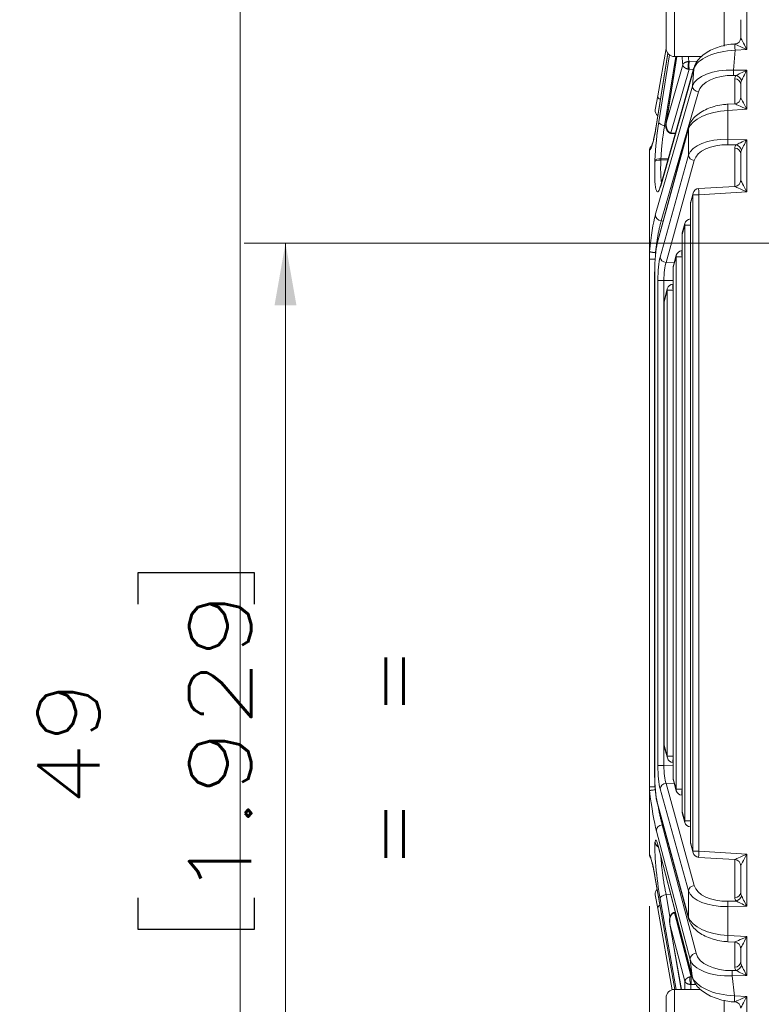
# Model space of a CAD drawing. Header units: millimetres. Extents: x 4 to 837, y 5 to 589.
# Tile 71 of 164: x 349 to 385, y 299 to 346. Entities that reach past the tile are written whole.
import ezdxf

# ---------------------------------------------------------------- set-up
doc = ezdxf.new("R2010")
doc.units = ezdxf.units.MM
doc.layers.add('1', color=7, linetype='Continuous', true_color=0xffffff)
doc.styles.add('ideas_simplex', font='simplex.shx')
doc.dimstyles.get("Standard").update_dxf_attribs({"dimtxt": 0.18, "dimasz": 0.18, "dimexe": 0.18, "dimexo": 0.0625, "dimgap": 0.09, "dimtad": 0, "dimtih": 1, "dimtoh": 1, "dimdec": 4, "dimzin": 0, "dimdsep": 46, "dimtxsty": 'Standard', "dimcen": 0.09, "dimadec": 0, "dimazin": 0, "dimtfac": 1, "dimtdec": 4, "dimtofl": 0, "dimtmove": 0, "dimatfit": 3, "dimfxl": 1, "dimtolj": 1, "dimtzin": 0, "dimarcsym": 0})

# ---------------------------------------------------------------- blocks, each defined once
blk = doc.blocks.new('_U6')
at = {"layer": '1', "color": 152, "lineweight": 13}
for p, q in [((476.195031, 335.359267), (360.13418, 335.359267)), ((476.195031, 286.359267), (360.13418, 286.359267))]:
    blk.add_line(p, q, dxfattribs=at)
at = {"layer": '1', "color": 27, "lineweight": 13}
blk.add_line((362.13418, 335.359267), (362.13418, 286.359267), dxfattribs=at)
at = {"layer": '1', "color": 87, "lineweight": 25}
for p, q in [((360.63418, 319.446767), (355.00918, 319.446767)), ((355.00918, 319.446767), (355.00918, 317.946767)), ((360.63418, 317.946767), (360.63418, 319.446767)), ((355.00918, 303.771767), (355.00918, 302.271767)), ((360.63418, 302.271767), (360.63418, 303.771767)), ((355.00918, 302.271767), (360.63418, 302.271767))]:
    blk.add_line(p, q, dxfattribs=at)
at = {"layer": '1', "color": 27, "lineweight": 18}
for points in [[(362.13418, 335.359267), (362.663161, 332.359269), (361.605199, 332.359265)], [(362.13418, 286.359267), (361.605199, 289.359265), (362.663161, 289.359269)]]:
    blk.add_solid(points, dxfattribs=at)
at = {"layer": '1', "color": 87, "linetype": 'Continuous', "lineweight": 25, "char_height": 3, "attachment_point": 7, "rotation": 90, "line_spacing_factor": 1.204819, "style": 'ideas_simplex'}
for s, insert in [('\\W1.2876;1.929', (360.48068, 303.719267)), ('\\W1.1932;49', (353.16818, 308.174267))]:
    blk.add_mtext(s, dxfattribs=dict(at, insert=insert))

msp = doc.modelspace()

# ---------------------------------------------------------------- linework, layer by layer
at = {"layer": '1', "color": 251, "linetype": 'Continuous', "lineweight": 18}
msp.add_line((359.947, 241.504), (359.947, 380.215), dxfattribs=at)
at = {"layer": '1', "color": 9, "linetype": 'Continuous', "lineweight": 18}
for p, q in [((383.295, 344.857), (383.295, 351.859)), ((380.495, 344.759), (380.495, 350.959)), ((380.895, 344.359), (382.202, 344.359)), ((382.151, 299.359), (380.895, 299.359)), ((380.495, 292.759), (380.495, 298.959)), ((383.295, 291.859), (383.295, 298.845))]:
    msp.add_line(p, q, dxfattribs=at)
at = {"layer": '1', "color": 27, "linetype": 'Continuous', "lineweight": 13}
for p, q in [((384.385, 351.817), (384.385, 344.702)), ((380.581, 344.512), (379.999, 340.887)), ((380.138, 341.214), (380.66, 344.436)), ((380.966, 344.359), (380.424, 341.019)), ((381.015, 344.359), (380.51, 341.218)), ((383.822, 344.668), (383.748, 343.709)), ((384.385, 344.702), (383.822, 344.668)), ((380.51, 341.218), (381.298, 343.958)), ((381.606, 344.117), (381.996, 344.129)), ((381.829, 343.756), (380.234, 338.113)), ((381.606, 343.749), (380.723, 340.678)), ((381.817, 343.742), (381.606, 343.749)), ((381.765, 342.935), (381.829, 343.756)), ((383.748, 343.709), (384.385, 343.696)), ((383.876, 343.447), (383.748, 343.45)), ((384.385, 343.696), (384.385, 341.815)), ((379.976, 336.711), (381.765, 342.935)), ((383.806, 342.08), (383.806, 343.287)), ((382.052, 342.652), (380.263, 336.428)), ((384.385, 341.815), (383.477, 341.76)), ((383.477, 341.76), (383.477, 340.366)), ((381.571, 340.867), (380.07, 335.333)), ((380.424, 341.019), (380.485, 341.017)), ((380.729, 340.678), (380.949, 340.671)), ((381.571, 339.604), (381.571, 340.867)), ((383.477, 340.366), (384.385, 340.348)), ((383.876, 340.098), (383.477, 340.106)), ((384.385, 340.348), (384.385, 337.831)), ((383.806, 338.096), (383.806, 339.938)), ((379.957, 339.299), (379.959, 339.353)), ((380.206, 334.681), (381.571, 339.604)), ((380.245, 339.421), (380.243, 339.367)), ((380.243, 339.367), (380.581, 339.371)), ((380.597, 339.425), (380.245, 339.421)), ((381.857, 339.344), (380.492, 334.422)), ((384.385, 337.831), (382.076, 337.692)), ((381.675, 337.28), (381.679, 337.28)), ((381.791, 337.692), (381.679, 337.28)), ((381.679, 337.28), (381.679, 306.439)), ((382.076, 337.692), (381.791, 337.692)), ((381.791, 306.027), (381.791, 337.692)), ((382.076, 337.692), (382.076, 306.027)), ((380.263, 336.428), (380.352, 336.425)), ((381.392, 336.224), (381.269, 335.77)), ((381.678, 336.224), (381.392, 336.224)), ((381.392, 307.494), (381.392, 336.224)), ((381.266, 335.77), (381.269, 335.77)), ((381.269, 335.77), (381.269, 307.948)), ((379.985, 334.902), (379.985, 334.814)), ((380.492, 334.422), (380.887, 334.414)), ((380.978, 334.698), (380.844, 334.203)), ((381.264, 334.698), (380.978, 334.698)), ((380.978, 309.021), (380.978, 334.698)), ((381.264, 334.698), (381.264, 309.021)), ((381.266, 334.698), (381.264, 334.698)), ((379.946, 333.974), (379.946, 309.745)), ((380.84, 334.203), (380.844, 334.203)), ((380.844, 334.203), (380.844, 309.516)), ((380.388, 333.558), (380.102, 333.558)), ((380.102, 310.16), (380.102, 333.558)), ((380.388, 333.558), (380.388, 310.16)), ((380.84, 333.549), (380.388, 333.558)), ((380.548, 333.084), (380.403, 332.504)), ((380.834, 333.084), (380.548, 333.084)), ((380.548, 310.605), (380.548, 333.084)), ((380.834, 333.084), (380.834, 310.605)), ((380.84, 333.084), (380.834, 333.084)), ((380.399, 332.504), (380.403, 332.504)), ((380.403, 332.504), (380.403, 311.141)), ((380.399, 311.141), (380.403, 311.141)), ((380.403, 311.141), (380.548, 310.605)), ((380.388, 310.16), (380.102, 310.16)), ((380.388, 310.16), (380.84, 310.169)), ((380.834, 310.605), (380.548, 310.605)), ((380.834, 310.605), (380.84, 310.605)), ((380.887, 309.305), (380.492, 309.297)), ((380.492, 309.297), (381.857, 304.374)), ((380.84, 309.516), (380.844, 309.516)), ((380.844, 309.516), (380.978, 309.021)), ((381.571, 304.115), (380.206, 309.037)), ((381.264, 309.021), (380.978, 309.021)), ((381.264, 309.021), (381.266, 309.02)), ((380.07, 308.385), (381.571, 302.851)), ((381.266, 307.948), (381.269, 307.948)), ((381.269, 307.948), (381.392, 307.494)), ((381.678, 307.494), (381.392, 307.494)), ((381.655, 300.805), (380.026, 306.997)), ((380.352, 307.293), (380.313, 307.292)), ((380.313, 307.292), (381.942, 301.1)), ((379.959, 306.442), (379.962, 306.462)), ((381.675, 306.439), (381.679, 306.439)), ((381.679, 306.439), (381.791, 306.027)), ((380.103, 306.328), (381.751, 299.991)), ((382.076, 306.027), (381.791, 306.027)), ((382.076, 306.027), (384.385, 305.887)), ((384.385, 305.887), (384.385, 303.371)), ((383.806, 303.78), (383.806, 305.623)), ((379.956, 304.821), (380.912, 299.359)), ((381.571, 302.851), (381.571, 304.115)), ((380.978, 299.359), (380.207, 303.734)), ((380.719, 303.945), (380.493, 303.941)), ((380.493, 303.941), (380.683, 302.863)), ((383.477, 303.612), (383.876, 303.62)), ((380.902, 303.046), (380.953, 303.047)), ((380.902, 303.046), (381.711, 299.973)), ((384.385, 303.371), (383.477, 303.352)), ((383.477, 303.352), (383.477, 301.959)), ((380.68, 302.507), (381.231, 299.359)), ((381.406, 299.749), (380.68, 302.507)), ((383.477, 301.959), (384.385, 301.904)), ((383.806, 300.432), (383.806, 301.639)), ((384.385, 301.904), (384.385, 300.022)), ((381.751, 299.991), (381.655, 300.805)), ((383.686, 300.268), (383.876, 300.272)), ((381.711, 299.973), (381.752, 299.974)), ((384.385, 300.022), (383.686, 300.008)), ((383.686, 300.008), (383.799, 299.052)), ((381.938, 299.591), (381.711, 299.598)), ((383.799, 299.052), (384.385, 299.017)), ((384.385, 299.017), (384.385, 288.667))]:
    msp.add_line(p, q, dxfattribs=at)
at = {"layer": '1', "color": 9, "linetype": 'Continuous', "lineweight": 13}
for p, q in [((380.895, 351.359), (380.895, 344.359)), ((380.895, 299.359), (380.895, 292.359))]:
    msp.add_line(p, q, dxfattribs=at)
at = {"layer": '1', "color": 27, "linetype": 'Continuous', "lineweight": 18}
for p, q in [((384.095, 345.266), (384.095, 346.137)), ((380.578, 344.515), (379.999, 340.911)), ((380.093, 342.461), (380.495, 344.744)), ((381.011, 344.359), (380.501, 341.181)), ((381.837, 343.814), (380.243, 338.172)), ((384.095, 342.379), (384.095, 343.027)), ((379.975, 341.795), (380.093, 342.461)), ((383.813, 342.08), (383.469, 342.059)), ((381.578, 340.946), (380.077, 335.412)), ((380.701, 340.655), (380.942, 340.646)), ((379.695, 334.978), (379.695, 339.823)), ((384.095, 338.396), (384.095, 339.679)), ((381.797, 337.77), (381.686, 337.358)), ((383.813, 338.097), (382.069, 337.991)), ((381.675, 337.28), (381.675, 306.439)), ((381.399, 336.303), (381.276, 335.849)), ((381.675, 336.524), (381.671, 336.524)), ((381.266, 335.77), (381.266, 307.948)), ((379.695, 334.58), (379.695, 334.978)), ((381.266, 334.998), (381.256, 334.997)), ((379.695, 309.138), (379.695, 334.58)), ((380.985, 334.777), (380.851, 334.282)), ((379.942, 333.974), (379.942, 309.745)), ((379.946, 333.974), (379.942, 333.974)), ((380.84, 334.203), (380.84, 309.516)), ((380.554, 333.157), (380.408, 332.577)), ((380.84, 333.384), (380.826, 333.383)), ((380.399, 332.504), (380.399, 311.141)), ((380.41, 311.062), (380.555, 310.527)), ((380.826, 310.306), (380.84, 310.305)), ((379.946, 309.745), (379.942, 309.745)), ((380.851, 309.437), (380.985, 308.942)), ((379.695, 308.939), (379.695, 309.138)), ((379.695, 308.939), (379.695, 305.875)), ((380.077, 308.307), (381.578, 302.773)), ((381.256, 308.721), (381.266, 308.721)), ((381.276, 307.87), (381.399, 307.416)), ((381.671, 307.195), (381.675, 307.195)), ((381.686, 306.36), (381.797, 305.948)), ((380.11, 306.287), (381.758, 299.951)), ((382.069, 305.727), (383.813, 305.622)), ((384.095, 304.04), (384.095, 305.323)), ((379.958, 304.804), (380.91, 299.359)), ((380.093, 303.258), (379.975, 303.923)), ((380.783, 299.343), (380.093, 303.258)), ((380.946, 303.072), (380.874, 303.07)), ((380.674, 302.531), (381.229, 299.359)), ((383.469, 301.659), (383.813, 301.638)), ((384.095, 300.691), (384.095, 301.339)), ((383.791, 298.753), (383.813, 298.752))]:
    msp.add_line(p, q, dxfattribs=at)
at = {"layer": '1', "color": 152, "linetype": 'Continuous', "lineweight": 13}
msp.add_line((379.695, 303.375), (379.695, 240.246), dxfattribs=at)
at = {"layer": '1', "color": 9, "linetype": 'Continuous', "lineweight": 18}
for centre, start, end in [((380.895, 344.759), 180, 270), ((380.895, 298.959), 90, 180)]:
    msp.add_arc(centre, 0.4, start, end, dxfattribs=at)
at = {"layer": '1', "color": 27, "linetype": 'Continuous', "lineweight": 18}
for centre, start, end in [((380.271, 341.743), 170, 233.9037), ((382.087, 337.692), 93.4613, 164.8195), ((381.975, 337.28), 164.8195, 180), ((381.689, 336.224), 93.4613, 164.8195), ((381.566, 335.77), 164.8195, 180), ((381.275, 334.698), 93.4613, 164.8195), ((381.14, 334.203), 164.8195, 180), ((380.845, 333.084), 93.604, 165.912), ((380.699, 332.504), 165.912, 180), ((380.699, 311.141), 180, 195.1805), ((380.845, 310.605), 195.1805, 266.5387), ((381.14, 309.516), 180, 195.1805), ((381.275, 309.021), 195.1805, 266.5387), ((381.566, 307.948), 180, 195.1805), ((381.689, 307.494), 195.1805, 266.5387), ((381.975, 306.439), 180, 195.1805), ((382.087, 306.027), 195.1805, 266.5387), ((380.271, 303.976), 133.4647, 190)]:
    msp.add_arc(centre, 0.3, start, end, dxfattribs=at)
at = {"layer": '1', "color": 27, "linetype": 'Continuous', "lineweight": 13}
for centre, major_axis, ratio, start_param, end_param in [((383.833, 344.668), (-0.018, 0.299), 0.034836, 0.057371, 1.568689), ((384.395, 344.702), (0.582, -0.265), 0.006798, 3.186169, 4.697489), ((384.395, 344.702), (0.3, -0.565), 0.014461, 3.168821, 4.704711), ((381.895, 347.87), (0.362, 4.616), 0.119146, 2.444088, 2.590978), ((383.815, 343.685), (2.01, 0.11), 0.48762, 1.540927, 2.957974), ((383.741, 342.727), (2, -0.072), 0.490403, 1.5851, 3.002147), ((383.731, 342.468), (1.701, -0.037), 0.57698, 1.573282, 2.990329), ((383.758, 343.709), (-0.006, -0.3), 0.034892, 4.713092, 5.759587), ((384.406, 343.263), (0.6, -0.036), 0.575947, 2.686977, 3.176372), ((384.395, 343.696), (0.594, 0.288), 0.006927, 1.585071, 2.631566), ((383.865, 343.187), (0.217, -0.208), 0.792386, 0.879811, 2.181671), ((384.395, 343.696), (0.3, 0.588), 0.014131, 1.578003, 2.624497), ((382.062, 342.912), (0.288, -0.083), 0.85982, 3.376146, 4.919404), ((383.795, 343.027), (0.3, 0), 0.866025, 0, 1.53589), ((384.395, 343.003), (0.077, -0.341), 0.850292, 3.964015, 4.453411), ((380.388, 342.409), (0.295, -0.052), 0.571794, 3.141593, 4.210983), ((383.487, 341.76), (0.018, -0.299), 0.034836, 3.141623, 4.710282), ((384.395, 341.815), (0.582, -0.265), 0.006798, 3.161599, 4.697489), ((384.395, 341.815), (0.3, -0.565), 0.014461, 3.168821, 4.704711), ((383.547, 340.782), (2, 0.09), 0.48999, 1.583595, 2.962406), ((380.25, 339.993), (0.166, 2.114), 0.119146, 0.964672, 1.887872), ((380.435, 341.191), (0.296, -0.048), 0.572363, 3.286819, 4.769724), ((379.866, 342.276), (0.191, 2.437), 0.119146, 3.212598, 4.115494), ((381.868, 340.867), (-0.29, 0.079), 0.85566, 6.282513, 6.590254), ((383.547, 339.383), (2, -0.09), 0.48999, 1.62781, 3.00662), ((383.536, 339.123), (1.699, -0.103), 0.575947, 1.640483, 3.019293), ((383.487, 340.366), (-0.006, -0.3), 0.034892, 4.713092, 5.759587), ((384.406, 339.914), (0.6, -0.036), 0.575947, 2.686977, 3.176372), ((384.395, 340.348), (0.594, 0.288), 0.006927, 1.585071, 2.631566), ((383.865, 339.839), (-0.217, 0.208), 0.792386, 4.021404, 5.323264), ((384.395, 340.348), (0.3, 0.588), 0.014131, 1.578003, 2.624497), ((383.795, 339.679), (0.3, 0), 0.866025, 0, 1.53589), ((384.395, 339.655), (0.077, -0.341), 0.850292, 3.964015, 4.453411), ((380.248, 339.939), (0.166, 2.114), 0.119146, 1.887872, 3.679529), ((380.254, 339.276), (0.3, -0.012), 0.302667, 1.617621, 3.016762), ((380.256, 339.33), (0.3, -0.012), 0.302667, 1.617621, 3.016762), ((381.868, 339.604), (0.289, -0.08), 0.860317, 3.453505, 4.911422), ((384.395, 337.831), (0.3, -0.565), 0.014461, 3.168821, 4.704711), ((380.531, 338.09), (-0.289, 0.082), 0.854885, 6.283161, 6.513954), ((382.087, 337.692), (-0.29, 0.079), 0.85566, 6.283169, 6.590254), ((382.087, 337.692), (-0.018, 0.299), 0.034836, 0.00003, 1.568689), ((384.395, 337.831), (0.582, -0.265), 0.006798, 3.161599, 4.697489), ((381.975, 337.28), (-0.29, 0.079), 0.85566, 6.283169, 6.590254), ((379.958, 334.597), (0.191, 2.434), 0.119146, 0.527983, 1.43201), ((380.273, 336.688), (0.288, -0.083), 0.85982, 3.376146, 4.919404), ((381.689, 336.224), (-0.29, 0.079), 0.85566, 6.283169, 6.590254), ((381.689, 336.224), (-0.018, 0.299), 0.034836, 0.00003, 1.386562), ((381.566, 335.77), (-0.29, 0.079), 0.85566, 6.283169, 6.590254), ((381.275, 334.698), (-0.018, 0.299), 0.034836, 0.00003, 1.568689), ((380.309, 333.553), (0.001, -1.3), 0.159328, 3.661877, 4.708371), ((380.502, 334.681), (0.289, -0.08), 0.860317, 3.453505, 4.911422), ((380.606, 333.553), (0.008, -1), 0.217522, 3.659173, 4.705668), ((381.275, 334.698), (-0.29, 0.079), 0.85566, 6.283169, 6.590254), ((381.14, 334.203), (-0.29, 0.079), 0.85566, 6.283169, 6.590254), ((380.845, 333.084), (-0.291, 0.073), 0.83818, 6.283182, 6.5741), ((380.845, 333.084), (-0.019, 0.299), 0.034831, 0.000007, 1.568603), ((380.699, 332.504), (-0.291, 0.073), 0.83818, 6.283182, 6.5741), ((380.699, 311.141), (0.29, 0.079), 0.85566, 2.834524, 3.141609), ((380.309, 310.165), (0.001, 1.3), 0.159328, 1.574814, 2.621308), ((380.606, 310.165), (0.008, 1), 0.217522, 1.577518, 2.624012), ((380.845, 310.605), (0.29, 0.079), 0.85566, 2.834524, 3.141609), ((380.845, 310.605), (0.018, 0.299), 0.034836, 1.572903, 3.141563), ((380.195, 309.745), (0, 1.574), 0.158387, 1.570796, 2.613211), ((380.502, 309.037), (0.289, 0.08), 0.860317, 1.371763, 2.82968), ((381.14, 309.516), (0.29, 0.079), 0.85566, 2.834524, 3.141609), ((379.879, 309.113), (0.288, -2.437), 0.082126, 4.771108, 5.75444), ((381.275, 309.021), (0.29, 0.079), 0.85566, 2.834524, 3.141609), ((381.275, 309.021), (0.018, 0.299), 0.034836, 1.572903, 3.141563), ((380.366, 308.385), (-0.29, -0.079), 0.85566, 5.976116, 6.283201), ((381.566, 307.948), (0.29, 0.079), 0.85566, 2.834524, 3.141609), ((381.689, 307.494), (0.29, 0.079), 0.85566, 2.834524, 3.141609), ((381.689, 307.494), (0.018, 0.299), 0.034836, 1.75503, 3.141563), ((380.323, 307.032), (0.29, 0.076), 0.860994, 1.383245, 2.978835), ((380.207, 304.765), (0.211, -1.785), 0.082126, 3.483132, 5.31857), ((380.256, 306.477), (-0.298, 0.033), 0.938275, 0.240587, 1.224818), ((380.21, 304.785), (0.211, -1.785), 0.082126, 2.603714, 3.483132), ((380.259, 306.497), (-0.298, 0.033), 0.938275, 0.240587, 1.192969), ((381.975, 306.439), (0.29, 0.079), 0.85566, 2.834524, 3.141609), ((382.087, 306.027), (0.29, 0.079), 0.85566, 2.834524, 3.141609), ((382.087, 306.027), (0.018, 0.299), 0.034836, 1.572903, 3.141563), ((384.395, 305.887), (0.582, 0.265), 0.006798, 1.585697, 3.121586), ((384.395, 305.887), (0.3, 0.565), 0.014461, 1.578474, 3.114364), ((379.952, 303.434), (0.288, -2.434), 0.082126, 2.166929, 2.995662), ((381.868, 304.115), (0.289, 0.08), 0.860317, 1.371763, 2.82968), ((383.547, 304.336), (2, 0.09), 0.48999, 3.276565, 4.655375), ((383.536, 304.595), (1.699, 0.103), 0.575947, 3.263893, 4.642703), ((383.795, 304.04), (-0.3, 0), 0.866025, 1.605703, 3.141593), ((384.395, 304.064), (0.077, 0.341), 0.850292, 1.829774, 2.31917), ((380.504, 303.769), (-0.295, -0.052), 0.571797, 4.647208, 6.182556), ((383.487, 303.352), (0.006, -0.3), 0.034892, 3.665191, 4.711685), ((384.406, 303.804), (0.6, 0.036), 0.575947, 3.106813, 3.596209), ((383.865, 303.88), (-0.217, -0.208), 0.792386, 0.959921, 2.261781), ((384.395, 303.371), (0.594, -0.288), 0.006927, 3.65162, 4.698114), ((384.395, 303.371), (0.3, -0.588), 0.014131, 3.658688, 4.705183), ((380.388, 303.31), (-0.295, -0.052), 0.571794, 5.300453, 6.283185), ((381.868, 302.851), (-0.29, -0.079), 0.85566, 5.976116, 6.283908), ((383.547, 302.937), (2, -0.09), 0.48999, 3.32078, 4.69959), ((383.487, 301.959), (-0.018, -0.299), 0.034836, 4.714496, 6.283155), ((384.395, 301.904), (0.582, 0.265), 0.006798, 1.585697, 3.121586), ((384.395, 301.904), (0.3, 0.565), 0.014461, 1.578474, 3.114364), ((381.952, 300.84), (0.29, 0.076), 0.860994, 1.383245, 2.978835), ((383.641, 300.989), (2.005, 0.062), 0.489581, 3.266391, 4.72001), ((383.63, 301.249), (1.708, 0.003), 0.574828, 3.290549, 4.744168), ((383.795, 300.691), (0.3, 0), 0.866025, 4.747296, 6.283185), ((384.395, 300.715), (0.077, 0.341), 0.850292, 1.829774, 2.31917), ((383.697, 300.008), (-0.006, 0.3), 0.034892, 0.523599, 1.570093), ((384.406, 300.456), (0.6, 0.036), 0.575947, 3.106813, 3.596209), ((383.865, 300.531), (0.217, 0.208), 0.792386, 4.101514, 5.403374), ((384.395, 300.022), (0.594, -0.288), 0.006927, 3.65162, 4.698114), ((384.395, 300.022), (0.3, -0.588), 0.014131, 3.658688, 4.705183), ((382.068, 295.843), (0.545, -4.61), 0.082126, 3.692335, 3.835389), ((383.753, 300.038), (2.02, -0.12), 0.485364, 3.310415, 4.764034), ((383.809, 299.052), (0.018, 0.299), 0.034836, 1.572903, 3.141563), ((384.395, 299.017), (0.582, 0.265), 0.006798, 1.585697, 3.121586), ((384.395, 299.017), (0.3, 0.565), 0.014461, 1.578474, 3.114364)]:
    msp.add_ellipse(centre, major_axis=major_axis, ratio=ratio, start_param=start_param, end_param=end_param, dxfattribs=at)
at = {"layer": '1', "color": 27, "linetype": 'Continuous', "lineweight": 18}
for centre, major_axis, ratio, start_param, end_param in [((383.795, 345.266), (-0.3, 0), 0.999461, 1.632317, 3.141593), ((382.126, 343.733), (-0.289, 0.082), 0.854885, 6.283161, 6.513954), ((383.795, 342.379), (-0.3, 0), 0.999461, 1.632317, 3.141593), ((380.296, 340.864), (0.296, -0.048), 0.564904, 3.141585, 3.285905), ((383.795, 338.396), (-0.3, 0), 0.999461, 1.632317, 3.141593), ((380.195, 333.974), (0, 1.574), 0.158387, 0.528382, 1.570796), ((380.366, 335.333), (-0.29, 0.079), 0.85566, 6.283169, 6.590254), ((380.4, 306.362), (0.29, 0.076), 0.856406, 2.98128, 3.141602), ((383.795, 305.323), (0.3, 0), 0.999461, 0, 1.509275), ((380.253, 304.856), (-0.296, -0.052), 0.563651, 6.183243, 6.283205), ((383.795, 301.339), (-0.3, 0), 0.999461, 3.141593, 4.650868), ((382.048, 300.026), (0.29, 0.076), 0.856406, 2.98128, 3.141602), ((383.795, 298.452), (-0.3, 0), 0.999461, 3.141593, 4.650868)]:
    msp.add_ellipse(centre, major_axis=major_axis, ratio=ratio, start_param=start_param, end_param=end_param, dxfattribs=at)
for points, knots in [([(383.814, 344.967), (383.747, 344.963), (383.552, 344.945), (383.232, 344.887), (382.873, 344.775), (382.542, 344.622), (382.253, 344.427), (382.028, 344.201), (381.898, 343.99), (381.85, 343.859), (381.837, 343.814)], [0, 0, 0, 0, 0.06895, 0.201188, 0.337912, 0.48094, 0.631025, 0.787485, 0.928203, 1, 1, 1, 1]), ([(381.606, 344.117), (381.605, 344.116), (381.605, 344.114), (381.605, 344.11), (381.604, 344.106), (381.604, 344.102), (381.604, 344.097), (381.603, 344.093), (381.603, 344.088), (381.603, 344.084), (381.602, 344.079), (381.602, 344.074), (381.602, 344.069), (381.601, 344.064), (381.601, 344.059), (381.601, 344.053), (381.601, 344.048), (381.6, 344.042), (381.6, 344.037), (381.6, 344.031), (381.6, 344.026), (381.6, 344.02), (381.599, 344.014), (381.599, 344.008), (381.599, 344.003), (381.599, 343.997), (381.599, 343.991), (381.599, 343.985), (381.599, 343.979), (381.599, 343.973), (381.598, 343.967), (381.598, 343.962), (381.598, 343.956), (381.598, 343.95), (381.598, 343.944), (381.598, 343.938), (381.598, 343.931), (381.598, 343.921), (381.598, 343.909), (381.598, 343.897), (381.599, 343.885), (381.599, 343.873), (381.599, 343.861), (381.599, 343.849), (381.6, 343.837), (381.6, 343.826), (381.601, 343.814), (381.601, 343.804), (381.602, 343.793), (381.603, 343.783), (381.603, 343.774), (381.604, 343.765), (381.605, 343.756), (381.605, 343.751), (381.606, 343.749)], [0, 0, 0, 0, 0.01571, 0.031336, 0.046877, 0.062333, 0.077705, 0.092994, 0.108197, 0.123317, 0.138353, 0.153305, 0.168173, 0.182957, 0.197657, 0.212274, 0.226807, 0.241256, 0.255622, 0.269905, 0.284105, 0.298221, 0.312254, 0.326204, 0.340071, 0.353855, 0.367557, 0.381175, 0.394711, 0.408164, 0.421535, 0.434823, 0.448029, 0.461152, 0.474194, 0.487153, 0.50003, 0.526623, 0.553564, 0.580855, 0.608496, 0.636488, 0.664832, 0.693528, 0.722576, 0.751978, 0.781735, 0.811846, 0.842313, 0.873135, 0.904315, 0.935852, 0.967747, 1, 1, 1, 1]), ([(383.469, 342.059), (383.402, 342.055), (383.209, 342.038), (382.894, 341.98), (382.542, 341.868), (382.222, 341.715), (381.945, 341.52), (381.735, 341.293), (381.625, 341.094), (381.587, 340.978), (381.578, 340.946)], [0, 0, 0, 0, 0.071299, 0.207442, 0.347384, 0.493167, 0.646032, 0.805526, 0.94711, 1, 1, 1, 1]), ([(380.499, 341.163), (380.491, 341.123), (380.484, 341.054), (380.483, 340.93), (380.518, 340.822), (380.58, 340.733), (380.634, 340.687), (380.67, 340.665), (380.689, 340.659), (380.698, 340.656)], [0, 0, 0, 0, 0.232127, 0.391368, 0.632995, 0.81301, 0.912868, 0.959791, 1, 1, 1, 1]), ([(380.5, 341.095), (380.501, 341.106), (380.501, 341.116), (380.502, 341.142), (380.503, 341.158), (380.506, 341.188), (380.508, 341.203), (380.51, 341.218)], [0, 0, 0, 0, 0.246619, 0.246619, 0.623309, 0.623309, 1, 1, 1, 1]), ([(380.501, 341.18), (380.501, 341.181), (380.502, 341.183), (380.503, 341.188), (380.504, 341.195), (380.506, 341.203), (380.508, 341.21), (380.51, 341.215), (380.51, 341.218)], [0, 0, 0, 0, 0.034367, 0.210048, 0.394452, 0.587579, 0.789428, 1, 1, 1, 1]), ([(379.999, 340.911), (379.989, 340.849), (379.96, 340.676), (379.91, 340.424), (379.855, 340.207), (379.811, 340.077), (379.79, 340.034), (379.787, 340.03), (379.786, 340.03)], [0, 0, 0, 0, 0.127802, 0.36869, 0.606064, 0.802645, 0.960702, 1, 1, 1, 1]), ([(380.729, 340.678), (380.728, 340.677), (380.728, 340.675), (380.727, 340.672), (380.726, 340.67), (380.725, 340.667), (380.724, 340.665), (380.723, 340.663), (380.722, 340.661), (380.721, 340.66), (380.72, 340.658), (380.72, 340.657), (380.719, 340.656), (380.718, 340.655), (380.717, 340.655), (380.717, 340.654), (380.716, 340.654), (380.716, 340.654), (380.715, 340.654)], [0, 0, 0, 0, 0.066457, 0.132432, 0.197928, 0.262944, 0.327481, 0.39154, 0.455122, 0.518228, 0.580858, 0.643013, 0.704695, 0.765903, 0.826639, 0.886904, 0.946698, 1, 1, 1, 1]), ([(379.696, 339.843), (379.695, 339.839), (379.695, 339.836), (379.695, 339.829), (379.695, 339.826), (379.695, 339.823)], [0, 0, 0, 0, 0.5, 0.5, 1, 1, 1, 1]), ([(379.696, 339.843), (379.697, 339.861), (379.7, 339.879), (379.707, 339.906), (379.709, 339.914), (379.716, 339.932), (379.719, 339.94), (379.731, 339.965), (379.74, 339.981), (379.756, 340.003), (379.762, 340.01), (379.774, 340.024), (379.78, 340.031), (379.789, 340.039), (379.791, 340.042), (379.793, 340.044)], [0, 0, 0, 0, 0.239708, 0.239708, 0.359561, 0.359561, 0.479415, 0.479415, 0.719123, 0.719123, 0.838976, 0.838976, 0.95883, 0.95883, 1, 1, 1, 1]), ([(379.696, 339.843), (379.697, 339.861), (379.7, 339.879), (379.707, 339.906), (379.709, 339.914), (379.716, 339.932), (379.719, 339.94), (379.731, 339.965), (379.74, 339.981), (379.756, 340.003), (379.762, 340.01), (379.774, 340.024), (379.78, 340.031), (379.787, 340.038), (379.787, 340.038), (379.788, 340.038)], [0, 0, 0, 0, 0.247908, 0.247908, 0.371862, 0.371862, 0.495817, 0.495817, 0.743725, 0.743725, 0.867679, 0.867679, 0.991633, 0.991633, 1, 1, 1, 1]), ([(380.243, 338.172), (380.233, 338.139), (380.213, 338.074), (380.191, 338.02), (380.185, 338.01), (380.185, 338.01)], [0, 0, 0, 0, 0.336732, 0.792007, 1, 1, 1, 1]), ([(379.695, 334.978), (379.695, 334.976), (379.695, 334.973), (379.695, 334.968), (379.695, 334.966), (379.695, 334.962), (379.696, 334.96), (379.696, 334.957), (379.696, 334.956), (379.697, 334.956)], [0, 0, 0, 0, 0.25, 0.25, 0.5, 0.5, 0.75, 0.75, 1, 1, 1, 1]), ([(379.985, 334.902), (379.98, 334.902), (379.976, 334.902), (379.967, 334.903), (379.962, 334.903), (379.949, 334.904), (379.94, 334.905), (379.914, 334.907), (379.897, 334.908), (379.872, 334.911), (379.864, 334.912), (379.848, 334.914), (379.84, 334.915), (379.818, 334.918), (379.804, 334.921), (379.784, 334.924), (379.778, 334.926), (379.766, 334.928), (379.76, 334.929), (379.744, 334.933), (379.735, 334.936), (379.723, 334.94), (379.719, 334.942), (379.712, 334.945), (379.71, 334.946), (379.702, 334.95), (379.699, 334.953), (379.697, 334.956)], [0, 0, 0, 0, 0.03125, 0.03125, 0.0625, 0.0625, 0.125, 0.125, 0.25, 0.25, 0.3125, 0.3125, 0.375, 0.375, 0.5, 0.5, 0.5625, 0.5625, 0.625, 0.625, 0.75, 0.75, 0.8125, 0.8125, 0.875, 0.875, 1, 1, 1, 1]), ([(379.942, 309.745), (379.942, 309.68), (379.944, 309.494), (379.956, 309.189), (379.982, 308.853), (380.021, 308.55), (380.056, 308.383), (380.077, 308.307)], [0, 0, 0, 0, 0.112529, 0.327943, 0.544817, 0.764527, 1, 1, 1, 1]), ([(379.696, 308.947), (379.696, 308.947), (379.695, 308.946), (379.695, 308.943), (379.695, 308.941), (379.695, 308.939)], [0, 0, 0, 0, 0.5, 0.5, 1, 1, 1, 1]), ([(379.985, 308.985), (379.966, 308.984), (379.948, 308.982), (379.912, 308.98), (379.895, 308.978), (379.861, 308.975), (379.845, 308.974), (379.815, 308.97), (379.8, 308.968), (379.781, 308.966), (379.774, 308.965), (379.762, 308.963), (379.757, 308.962), (379.741, 308.96), (379.731, 308.958), (379.72, 308.955), (379.716, 308.955), (379.71, 308.953), (379.707, 308.952), (379.7, 308.95), (379.697, 308.948), (379.696, 308.947)], [0, 0, 0, 0, 0.125, 0.125, 0.25, 0.25, 0.375, 0.375, 0.5, 0.5, 0.5625, 0.5625, 0.625, 0.625, 0.75, 0.75, 0.8125, 0.8125, 0.875, 0.875, 1, 1, 1, 1]), ([(380.065, 306.431), (380.065, 306.431), (380.067, 306.426), (380.082, 306.388), (380.099, 306.329), (380.11, 306.287)], [0, 0, 0, 0, 0.120884, 0.51382, 1, 1, 1, 1]), ([(379.695, 305.875), (379.695, 305.873), (379.695, 305.871), (379.695, 305.867), (379.695, 305.865), (379.695, 305.86), (379.696, 305.858), (379.696, 305.852), (379.696, 305.849), (379.697, 305.846)], [0, 0, 0, 0, 0.25, 0.25, 0.5, 0.5, 0.75, 0.75, 1, 1, 1, 1]), ([(379.752, 305.704), (379.742, 305.717), (379.734, 305.73), (379.722, 305.753), (379.719, 305.761), (379.712, 305.777), (379.709, 305.786), (379.702, 305.811), (379.699, 305.829), (379.697, 305.846)], [0, 0, 0, 0, 0.313511, 0.313511, 0.485133, 0.485133, 0.656755, 0.656755, 1, 1, 1, 1]), ([(379.752, 305.704), (379.742, 305.717), (379.734, 305.73), (379.722, 305.753), (379.719, 305.761), (379.712, 305.777), (379.709, 305.786), (379.702, 305.811), (379.699, 305.829), (379.697, 305.846)], [0, 0, 0, 0, 0.313511, 0.313511, 0.485133, 0.485133, 0.656755, 0.656755, 1, 1, 1, 1]), ([(379.745, 305.714), (379.745, 305.715), (379.745, 305.712), (379.763, 305.673), (379.796, 305.569), (379.838, 305.405), (379.87, 305.259), (379.884, 305.188)], [0, 0, 0, 0, 0.063504, 0.238236, 0.480691, 0.768582, 1, 1, 1, 1]), ([(380.859, 303.066), (380.853, 303.064), (380.825, 303.054), (380.773, 303.012), (380.718, 302.943), (380.678, 302.859), (380.652, 302.759), (380.661, 302.647), (380.666, 302.582), (380.672, 302.553)], [0, 0, 0, 0, 0.027796, 0.130777, 0.284417, 0.432655, 0.565247, 0.790538, 1, 1, 1, 1]), ([(380.888, 303.07), (380.889, 303.07), (380.89, 303.07), (380.891, 303.069), (380.893, 303.068), (380.894, 303.065), (380.896, 303.062), (380.898, 303.058), (380.9, 303.052), (380.902, 303.048), (380.902, 303.046)], [0, 0, 0, 0, 0.107266, 0.219635, 0.337045, 0.459504, 0.587021, 0.719603, 0.85726, 1, 1, 1, 1]), ([(380.671, 302.587), (380.671, 302.584), (380.671, 302.577), (380.672, 302.565), (380.674, 302.551), (380.676, 302.537), (380.678, 302.522), (380.679, 302.512), (380.68, 302.507)], [0, 0, 0, 0, 0.10919, 0.271298, 0.441432, 0.619594, 0.805783, 1, 1, 1, 1]), ([(381.578, 302.773), (381.593, 302.717), (381.645, 302.578), (381.782, 302.366), (382.004, 302.152), (382.287, 301.967), (382.62, 301.821), (382.984, 301.718), (383.274, 301.673), (383.436, 301.661), (383.469, 301.659)], [0, 0, 0, 0, 0.091415, 0.236739, 0.385637, 0.537426, 0.685154, 0.82701, 0.964056, 1, 1, 1, 1]), ([(380.674, 302.531), (380.675, 302.53), (380.675, 302.529), (380.676, 302.521), (380.678, 302.514), (380.68, 302.507)], [0, 0, 0, 0, 0.124928, 0.124928, 1, 1, 1, 1]), ([(381.758, 299.951), (381.773, 299.895), (381.823, 299.753), (381.959, 299.538), (382.181, 299.315), (382.467, 299.118), (382.807, 298.957), (383.179, 298.839), (383.514, 298.776), (383.718, 298.757), (383.791, 298.753)], [0, 0, 0, 0, 0.085489, 0.222771, 0.365586, 0.513173, 0.657859, 0.796205, 0.92816, 1, 1, 1, 1])]:
    msp.add_open_spline(points, degree=3, knots=knots, dxfattribs=at)
for points, degree in [([(383.814, 344.967), (383.814, 344.967), (383.814, 344.967), (383.813, 344.967)], 3), ([(380.698, 340.656), (380.701, 340.655), (380.704, 340.656), (380.708, 340.659)], 3), ([(379.883, 305.194), (379.919, 305.033), (379.958, 304.804)], 2), ([(379.884, 305.188), (379.919, 305.029), (379.958, 304.804)], 2), ([(380.859, 303.066), (380.862, 303.067), (380.865, 303.066), (380.869, 303.064)], 3)]:
    msp.add_open_spline(points, degree=degree, dxfattribs=at)
at = {"layer": '1', "color": 27, "linetype": 'Continuous', "lineweight": 13}
for points, knots in [([(381.298, 343.958), (381.298, 343.96), (381.299, 343.963), (381.301, 343.968), (381.303, 343.973), (381.305, 343.977), (381.307, 343.981), (381.309, 343.985), (381.311, 343.989), (381.313, 343.993), (381.316, 343.996), (381.318, 343.999), (381.32, 344.002), (381.322, 344.005), (381.324, 344.007), (381.326, 344.009), (381.327, 344.011), (381.329, 344.013), (381.334, 344.019), (381.344, 344.029), (381.36, 344.042), (381.377, 344.054), (381.392, 344.064), (381.407, 344.072), (381.422, 344.079), (381.436, 344.085), (381.451, 344.091), (381.467, 344.096), (381.482, 344.101), (381.498, 344.105), (381.514, 344.108), (381.53, 344.111), (381.546, 344.114), (381.562, 344.115), (381.578, 344.117), (381.589, 344.117), (381.594, 344.117)], [0, 0, 0, 0, 0.021975, 0.043037, 0.063188, 0.082428, 0.100758, 0.118178, 0.13469, 0.150294, 0.164991, 0.178782, 0.191666, 0.203645, 0.214718, 0.224887, 0.234152, 0.242512, 0.24997, 0.319216, 0.383926, 0.444139, 0.499893, 0.542213, 0.583819, 0.62473, 0.664965, 0.704543, 0.743485, 0.78181, 0.819539, 0.856693, 0.893293, 0.929363, 0.964924, 1, 1, 1, 1]), ([(381.298, 343.958), (381.298, 343.954), (381.299, 343.95), (381.301, 343.941), (381.302, 343.937), (381.305, 343.928), (381.307, 343.923), (381.31, 343.915), (381.312, 343.91), (381.317, 343.902), (381.32, 343.897), (381.326, 343.888), (381.329, 343.883), (381.336, 343.875), (381.34, 343.87), (381.348, 343.861), (381.352, 343.857), (381.362, 343.848), (381.367, 343.843), (381.379, 343.834), (381.385, 343.829), (381.398, 343.82), (381.405, 343.816), (381.419, 343.807), (381.426, 343.803), (381.438, 343.797), (381.443, 343.795), (381.452, 343.79), (381.457, 343.788), (381.472, 343.781), (381.483, 343.777), (381.504, 343.77), (381.515, 343.766), (381.539, 343.76), (381.552, 343.757), (381.566, 343.754)], [0, 0, 0, 0, 0.051993, 0.051993, 0.103985, 0.103985, 0.155978, 0.155978, 0.207971, 0.207971, 0.262685, 0.262685, 0.3174, 0.3174, 0.372114, 0.372114, 0.426829, 0.426829, 0.489245, 0.489245, 0.551661, 0.551661, 0.614077, 0.614077, 0.676494, 0.676494, 0.716932, 0.716932, 0.75737, 0.75737, 0.838247, 0.838247, 0.919123, 0.919123, 1, 1, 1, 1]), ([(381.594, 344.117), (381.586, 344.099), (381.579, 344.072), (381.567, 344.01), (381.563, 343.974), (381.557, 343.901), (381.556, 343.865), (381.558, 343.801), (381.561, 343.774), (381.566, 343.754)], [0, 0, 0, 0, 0.25, 0.25, 0.5, 0.5, 0.75, 0.75, 1, 1, 1, 1]), ([(380.723, 340.678), (380.714, 340.679), (380.704, 340.681), (380.685, 340.687), (380.675, 340.69), (380.656, 340.699), (380.647, 340.705), (380.631, 340.717), (380.623, 340.723), (380.607, 340.738), (380.599, 340.747), (380.584, 340.767), (380.577, 340.777), (380.564, 340.798), (380.558, 340.809), (380.55, 340.825), (380.547, 340.831), (380.543, 340.842), (380.54, 340.848), (380.535, 340.861), (380.533, 340.869), (380.528, 340.883), (380.526, 340.891), (380.52, 340.912), (380.516, 340.927), (380.511, 340.956), (380.507, 340.978), (380.505, 341), (380.503, 341.016), (380.503, 341.023), (380.501, 341.047), (380.501, 341.063), (380.5, 341.084), (380.5, 341.09), (380.5, 341.095)], [0, 0, 0, 0, 0.054356, 0.054356, 0.108712, 0.108712, 0.163069, 0.163069, 0.217425, 0.217425, 0.290044, 0.290044, 0.362662, 0.362662, 0.435281, 0.435281, 0.47159, 0.47159, 0.5079, 0.5079, 0.553533, 0.553533, 0.599165, 0.599165, 0.690431, 0.690431, 0.781697, 0.82733, 0.82733, 0.872963, 0.872963, 0.967393, 0.967393, 1, 1, 1, 1]), ([(380.424, 341.019), (380.413, 340.961), (380.392, 340.844), (380.373, 340.719), (380.359, 340.622), (380.352, 340.573), (380.345, 340.524), (380.34, 340.49), (380.338, 340.473), (380.327, 340.389), (380.311, 340.252), (380.297, 340.114), (380.287, 340.01), (380.283, 339.975), (380.277, 339.904), (380.274, 339.869), (380.266, 339.764), (380.256, 339.625), (380.249, 339.488), (380.245, 339.421)], [0, 0, 0, 0, 0.125, 0.25, 0.25, 0.3125, 0.34375, 0.34375, 0.375, 0.375, 0.5, 0.625, 0.625, 0.6875, 0.6875, 0.75, 0.75, 0.875, 1, 1, 1, 1]), ([(380.708, 340.659), (380.708, 340.659), (380.71, 340.66), (380.714, 340.665), (380.719, 340.672), (380.722, 340.676), (380.722, 340.677), (380.723, 340.678)], [0, 0, 0, 0, 0.000125, 0.500062, 0.875016, 0.875016, 1, 1, 1, 1]), ([(380.243, 339.367), (380.24, 339.301), (380.236, 339.174), (380.233, 339.054), (380.233, 338.966), (380.233, 338.937), (380.233, 338.88), (380.233, 338.852), (380.234, 338.77), (380.237, 338.666), (380.243, 338.573), (380.248, 338.507), (380.25, 338.476), (380.253, 338.445), (380.255, 338.426), (380.257, 338.416), (380.262, 338.368), (380.267, 338.334), (380.274, 338.296), (380.275, 338.289), (380.277, 338.283)], [0, 0, 0, 0, 0.138389, 0.276778, 0.276778, 0.345973, 0.345973, 0.415167, 0.415167, 0.553557, 0.691946, 0.691946, 0.76114, 0.795738, 0.795738, 0.830335, 0.830335, 0.968724, 0.968724, 1, 1, 1, 1]), ([(380.263, 336.428), (380.25, 336.388), (380.224, 336.302), (380.198, 336.201), (380.179, 336.12), (380.173, 336.092), (380.16, 336.034), (380.154, 336.005), (380.135, 335.914), (380.11, 335.789), (380.087, 335.652), (380.064, 335.51), (380.053, 335.437), (380.032, 335.289), (380.022, 335.214), (380.003, 335.06), (379.993, 334.982), (379.985, 334.902)], [0, 0, 0, 0, 0.125, 0.25, 0.25, 0.3125, 0.3125, 0.375, 0.375, 0.5, 0.625, 0.625, 0.75, 0.75, 0.875, 0.875, 1, 1, 1, 1]), ([(379.985, 334.58), (379.946, 334.58), (379.908, 334.58), (379.838, 334.58), (379.806, 334.58), (379.753, 334.58), (379.731, 334.58), (379.703, 334.58), (379.695, 334.58), (379.695, 334.58)], [0, 0, 0, 0, 0.250066, 0.250066, 0.500132, 0.500132, 0.750197, 0.750197, 1, 1, 1, 1]), ([(379.985, 309.138), (379.946, 309.138), (379.908, 309.138), (379.838, 309.138), (379.806, 309.138), (379.753, 309.138), (379.731, 309.138), (379.703, 309.138), (379.695, 309.138), (379.695, 309.138)], [0, 0, 0, 0, 0.250066, 0.250066, 0.500132, 0.500132, 0.750197, 0.750197, 1, 1, 1, 1]), ([(380.124, 308.123), (380.132, 308.083), (380.139, 308.043), (380.161, 307.931), (380.175, 307.86), (380.203, 307.727), (380.217, 307.664), (380.238, 307.574), (380.249, 307.531), (380.259, 307.489), (380.266, 307.462), (380.269, 307.449), (380.286, 307.383), (380.3, 307.335), (380.313, 307.292)], [0, 0, 0, 0, 0.115851, 0.115851, 0.336888, 0.336888, 0.557926, 0.557926, 0.668444, 0.723703, 0.723703, 0.778963, 0.778963, 1, 1, 1, 1]), ([(380.244, 305.771), (380.246, 305.745), (380.247, 305.718), (380.251, 305.668), (380.252, 305.645), (380.256, 305.597), (380.258, 305.573), (380.264, 305.498), (380.273, 305.397), (380.284, 305.29), (380.293, 305.209), (380.296, 305.181), (380.303, 305.126), (380.306, 305.098), (380.316, 305.014), (380.331, 304.901), (380.346, 304.789), (380.359, 304.704), (380.363, 304.675), (380.372, 304.619), (380.376, 304.59), (380.389, 304.507), (380.407, 304.397), (380.426, 304.29), (380.44, 304.212), (380.445, 304.186), (380.454, 304.135), (380.459, 304.109), (380.474, 304.035), (380.484, 303.987), (380.493, 303.941)], [0, 0, 0, 0, 0.051765, 0.051765, 0.094867, 0.094867, 0.137968, 0.137968, 0.224171, 0.310375, 0.310375, 0.353476, 0.353476, 0.396578, 0.396578, 0.482781, 0.568984, 0.568984, 0.612086, 0.612086, 0.655187, 0.655187, 0.74139, 0.827594, 0.827594, 0.870695, 0.870695, 0.913797, 0.913797, 1, 1, 1, 1]), ([(380.885, 303.044), (380.881, 303.043), (380.873, 303.042), (380.862, 303.039), (380.851, 303.035), (380.839, 303.031), (380.829, 303.025), (380.818, 303.019), (380.807, 303.012), (380.797, 303.004), (380.787, 302.996), (380.777, 302.987), (380.768, 302.976), (380.759, 302.966), (380.746, 302.949), (380.73, 302.924), (380.714, 302.891), (380.699, 302.852), (380.684, 302.802), (380.673, 302.737), (380.669, 302.684), (380.669, 302.651), (380.669, 302.642), (380.669, 302.633), (380.669, 302.623), (380.669, 302.613), (380.67, 302.602), (380.67, 302.593), (380.671, 302.588), (380.671, 302.587)], [0, 0, 0, 0, 0.019272, 0.038715, 0.058419, 0.078469, 0.098945, 0.119925, 0.141478, 0.163671, 0.186562, 0.210206, 0.234654, 0.259948, 0.286131, 0.348382, 0.417314, 0.493187, 0.576197, 0.708304, 0.864557, 0.879311, 0.895275, 0.912448, 0.93083, 0.950422, 0.971224, 0.993235, 1, 1, 1, 1]), ([(381.406, 299.749), (381.406, 299.75), (381.406, 299.754), (381.406, 299.759), (381.407, 299.765), (381.408, 299.77), (381.409, 299.774), (381.41, 299.779), (381.411, 299.783), (381.412, 299.787), (381.413, 299.791), (381.415, 299.795), (381.416, 299.798), (381.417, 299.801), (381.419, 299.804), (381.42, 299.807), (381.421, 299.81), (381.425, 299.817), (381.432, 299.829), (381.444, 299.845), (381.457, 299.86), (381.47, 299.873), (381.483, 299.883), (381.494, 299.893), (381.507, 299.902), (381.52, 299.91), (381.533, 299.918), (381.547, 299.926), (381.562, 299.933), (381.576, 299.939), (381.591, 299.945), (381.606, 299.95), (381.621, 299.955), (381.636, 299.96), (381.646, 299.962), (381.651, 299.963)], [0, 0, 0, 0, 0.02207, 0.043279, 0.063626, 0.083112, 0.101736, 0.1195, 0.136401, 0.152442, 0.16762, 0.181938, 0.195394, 0.207989, 0.219723, 0.230595, 0.240606, 0.249756, 0.318537, 0.383155, 0.443629, 0.49998, 0.542086, 0.583524, 0.62431, 0.664458, 0.703985, 0.742907, 0.781241, 0.819007, 0.856222, 0.892908, 0.929085, 0.964775, 1, 1, 1, 1]), ([(381.406, 299.749), (381.407, 299.745), (381.408, 299.741), (381.411, 299.733), (381.413, 299.729), (381.417, 299.721), (381.419, 299.717), (381.424, 299.709), (381.426, 299.705), (381.432, 299.698), (381.435, 299.694), (381.443, 299.686), (381.446, 299.682), (381.454, 299.675), (381.459, 299.671), (381.468, 299.664), (381.472, 299.661), (381.483, 299.653), (381.489, 299.65), (381.502, 299.643), (381.508, 299.639), (381.522, 299.633), (381.529, 299.629), (381.544, 299.624), (381.551, 299.621), (381.564, 299.617), (381.569, 299.615), (381.579, 299.613), (381.584, 299.611), (381.599, 299.608), (381.61, 299.605), (381.632, 299.602), (381.643, 299.6), (381.667, 299.598), (381.68, 299.598), (381.694, 299.598)], [0, 0, 0, 0, 0.051985, 0.051985, 0.10397, 0.10397, 0.155955, 0.155955, 0.207941, 0.207941, 0.262691, 0.262691, 0.317442, 0.317442, 0.372192, 0.372192, 0.426943, 0.426943, 0.489418, 0.489418, 0.551893, 0.551893, 0.614368, 0.614368, 0.676843, 0.676843, 0.717238, 0.717238, 0.757633, 0.757633, 0.838422, 0.838422, 0.919211, 0.919211, 1, 1, 1, 1]), ([(381.694, 299.598), (381.691, 299.602), (381.689, 299.607), (381.684, 299.619), (381.676, 299.637), (381.669, 299.658), (381.657, 299.705), (381.65, 299.741), (381.642, 299.814), (381.64, 299.85), (381.642, 299.915), (381.645, 299.943), (381.651, 299.963)], [0, 0, 0, 0, 0.0625, 0.0625, 0.125, 0.25, 0.25, 0.5, 0.5, 0.75, 0.75, 1, 1, 1, 1]), ([(381.711, 299.973), (381.711, 299.972), (381.71, 299.969), (381.71, 299.965), (381.709, 299.961), (381.709, 299.957), (381.709, 299.953), (381.708, 299.948), (381.708, 299.944), (381.708, 299.939), (381.707, 299.934), (381.707, 299.929), (381.707, 299.924), (381.706, 299.919), (381.706, 299.914), (381.706, 299.908), (381.706, 299.903), (381.705, 299.897), (381.705, 299.892), (381.705, 299.886), (381.705, 299.88), (381.705, 299.874), (381.704, 299.869), (381.704, 299.863), (381.704, 299.857), (381.704, 299.851), (381.704, 299.845), (381.704, 299.839), (381.704, 299.833), (381.704, 299.827), (381.703, 299.821), (381.703, 299.815), (381.703, 299.809), (381.703, 299.803), (381.703, 299.798), (381.703, 299.792), (381.703, 299.784), (381.703, 299.774), (381.703, 299.762), (381.703, 299.749), (381.704, 299.737), (381.704, 299.725), (381.704, 299.713), (381.705, 299.701), (381.705, 299.689), (381.705, 299.677), (381.706, 299.665), (381.706, 299.654), (381.707, 299.644), (381.708, 299.633), (381.708, 299.624), (381.709, 299.614), (381.71, 299.606), (381.71, 299.601), (381.711, 299.598)], [0, 0, 0, 0, 0.01571, 0.031336, 0.046877, 0.062333, 0.077705, 0.092994, 0.108197, 0.123317, 0.138353, 0.153305, 0.168173, 0.182957, 0.197657, 0.212274, 0.226807, 0.241256, 0.255622, 0.269905, 0.284105, 0.298221, 0.312254, 0.326204, 0.340071, 0.353855, 0.367557, 0.381175, 0.394711, 0.408164, 0.421535, 0.434823, 0.448029, 0.461152, 0.474194, 0.487153, 0.50003, 0.526623, 0.553564, 0.580855, 0.608496, 0.636488, 0.664832, 0.693528, 0.722576, 0.751978, 0.781735, 0.811846, 0.842313, 0.873135, 0.904315, 0.935852, 0.967747, 1, 1, 1, 1]), ([(381.694, 299.598), (381.692, 299.543), (381.691, 299.485), (381.691, 299.405), (381.691, 299.386), (381.691, 299.366)], [0, 0, 0, 0, 0.76746, 0.76746, 1, 1, 1, 1]), ([(381.711, 299.598), (381.709, 299.598), (381.706, 299.598), (381.702, 299.598), (381.698, 299.598), (381.695, 299.598), (381.694, 299.598)], [0, 0, 0, 0, 0.256832, 0.508652, 0.756136, 1, 1, 1, 1])]:
    msp.add_open_spline(points, degree=3, knots=knots, dxfattribs=at)
for points, degree in [([(381.568, 344.345), (381.575, 344.264), (381.584, 344.188), (381.594, 344.117)], 3), ([(381.594, 344.117), (381.598, 344.117), (381.602, 344.117), (381.606, 344.117)], 3), ([(381.566, 343.754), (381.579, 343.752), (381.592, 343.75), (381.606, 343.749)], 3), ([(380.723, 340.678), (380.729, 340.678)], 1), ([(380.869, 303.064), (380.874, 303.06), (380.879, 303.054), (380.885, 303.044)], 3), ([(380.902, 303.046), (380.897, 303.045), (380.891, 303.045), (380.885, 303.044)], 3), ([(381.711, 299.973), (381.69, 299.971), (381.67, 299.968), (381.651, 299.963)], 3)]:
    msp.add_open_spline(points, degree=degree, dxfattribs=at)

# ---------------------------------------------------------------- texts
at = {"layer": '1', "color": 87, "linetype": 'Continuous', "lineweight": 25, "insert": (368.687, 305.204), "char_height": 3, "attachment_point": 7, "rotation": 90, "line_spacing_factor": 1.204819, "style": 'ideas_simplex'}
msp.add_mtext('\\W0.9884;=  =', dxfattribs=at)

# ---------------------------------------------------------------- dimensions: what is measured, and where the dimension line sits
at = {"layer": '1', "color": 87, "linetype": 'Continuous', "lineweight": 25}
dim = msp.add_linear_dim(base=(362.134, 286.359), p1=(478.695, 335.359), p2=(478.695, 286.359), angle=90, text='<>\\P[\\C87;{\\H1.00x;\\Fsimplex.shx;1.929\\Fsimplex.shx;}\\C87; ]', dimstyle='Standard', override={"dimtxt": 3, "dimasz": 3, "dimexe": 2, "dimexo": 2.5, "dimgap": 1.5, "dimtad": 1, "dimtih": 0, "dimtoh": 0, "dimdec": 2, "dimlfac": 1, "dimzin": 8, "dimdsep": 44, "dimlunit": 2, "dimtxsty": 'ideas_simplex', "dimsah": 1, "dimse1": 0, "dimse2": 0, "dimsd1": 0, "dimsd2": 0, "dimclrd": 27, "dimclre": 152, "dimclrt": 87, "dimtol": 0, "dimtm": -0.1, "dimtfac": 0.5, "dimtdec": 2, "dimtofl": 1, "dimtmove": 0, "dimtzin": 8, "dimlwd": 13, "dimlwe": 13}, dxfattribs=at)
dim.commit()
dim.dimension.update_dxf_attribs({"geometry": '_U6', "text_midpoint": (362.134, 310.859), "dimtype": 160})

doc.saveas('drawing.dxf')
